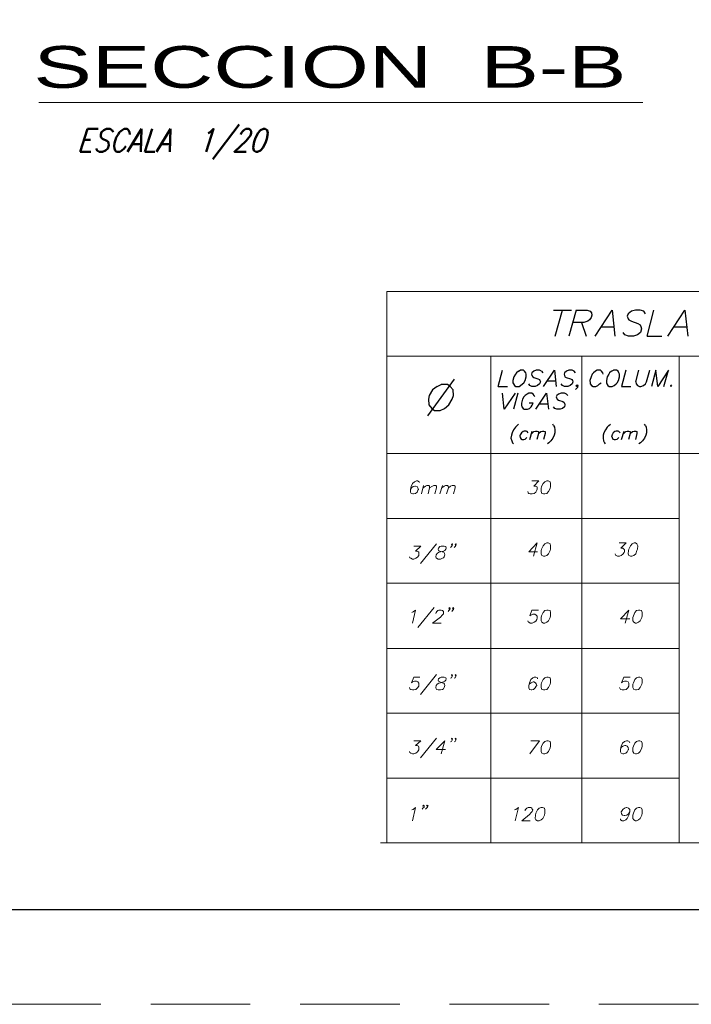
# Model space of a CAD drawing. Header units: metres. Extents: x -11 to 490, y -19 to 215.
# Tile 63 of 73: x 139.11 to 142.65, y 2.41 to 7.6. Entities that reach past the tile are written whole.
import ezdxf
from ezdxf.enums import TextEntityAlignment as Align

# ---------------------------------------------------------------- set-up
doc = ezdxf.new("R2010")
doc.units = ezdxf.units.M
doc.linetypes.add('DASHED', pattern=[19.05, 12.7, -6.35])
doc.linetypes.add('HIDDEN', pattern=[0.375, 0.25, -0.125])
for name, color, linetype, lineweight in [('ARMADURA', 4, 'Continuous', 25), ('LAYER2', 1, 'Continuous', 20), ('Layer4', 4, 'Continuous', 25)]:
    doc.layers.add(name, color=color, linetype=linetype, lineweight=lineweight)
for name, color, linetype in [('AUTOVUE_5', 5, 'Continuous'), ('Cimentación Corte', 2, 'Continuous'), ('DIAGRAMA', 2, 'Continuous'), ('TEXTOS-CHICOS', 3, 'Continuous')]:
    doc.layers.add(name, color=color, linetype=linetype)
doc.layers.add('no se imprime', color=8, linetype='DASHED', plot=False)
doc.styles.add('ARRIAL', font='arial.ttf', dxfattribs={"width": 1.5, "height": 0.08})
doc.styles.add('STYLE5', font='romans.shx', dxfattribs={"width": 0.8})

# ---------------------------------------------------------------- blocks, each defined once
blk = doc.blocks.new('NG')
at = {"layer": 'AUTOVUE_5'}
for p, q in [((951.9608, 977.0241), (952.0973, 977.0241)), ((951.9732, 976.8256), (952.029, 977.0241)), ((952.1345, 977.0241), (952.0787, 976.8256)), ((952.1345, 977.0241), (952.2182, 977.0241)), ((952.2182, 977.0241), (952.243, 977.0179)), ((952.2492, 976.9682), (952.2368, 976.9496)), ((952.243, 977.0179), (952.2523, 977.0055)), ((952.2554, 976.9869), (952.2492, 976.9682)), ((952.2523, 977.0055), (952.2554, 976.9869)), ((952.2802, 976.8256), (952.4105, 977.0241)), ((952.4105, 977.0241), (952.4322, 976.8256)), ((952.5346, 976.9962), (952.5284, 976.9775)), ((952.5284, 976.9775), (952.5346, 976.9589)), ((952.5594, 977.0179), (952.5346, 976.9962)), ((952.5346, 976.9589), (952.5408, 976.9496)), ((952.5904, 977.0241), (952.5594, 977.0179)), ((952.6276, 977.0241), (952.5904, 977.0241)), ((952.6555, 977.0179), (952.6276, 977.0241)), ((952.6679, 976.9962), (952.6555, 977.0179)), ((952.6803, 976.8256), (952.7331, 977.0241)), ((952.8416, 976.8256), (952.9719, 977.0241)), ((952.9719, 977.0241), (952.9936, 976.8256)), ((952.1934, 976.931), (952.1097, 976.931)), ((952.1748, 976.931), (952.212, 976.8256)), ((952.2244, 976.9403), (952.1934, 976.931)), ((952.2368, 976.9496), (952.2244, 976.9403)), ((952.4198, 976.8938), (952.3268, 976.8938)), ((952.5408, 976.9496), (952.5594, 976.9403)), ((952.5594, 976.9403), (952.609, 976.9217)), ((952.609, 976.9217), (952.6276, 976.9124)), ((952.6276, 976.9124), (952.6338, 976.9)), ((952.6369, 976.8814), (952.6307, 976.8535)), ((952.6338, 976.9), (952.6369, 976.8814)), ((952.9843, 976.8938), (952.8881, 976.8938)), ((952.4973, 976.8535), (952.4973, 976.8535)), ((952.5098, 976.8349), (952.4973, 976.8535)), ((952.5377, 976.8256), (952.5098, 976.8349)), ((952.5749, 976.8256), (952.5377, 976.8256)), ((952.6059, 976.8349), (952.5749, 976.8256)), ((952.6307, 976.8535), (952.6059, 976.8349)), ((952.6803, 976.8256), (952.7951, 976.8256)), ((951.5328, 976.4379), (951.5669, 976.562)), ((951.6538, 976.5123), (951.6476, 976.4844)), ((951.6662, 976.5309), (951.6538, 976.5123)), ((951.6755, 976.5434), (951.6662, 976.5309)), ((951.691, 976.5558), (951.6755, 976.5434)), ((951.691, 976.5558), (951.7034, 976.562)), ((951.7282, 976.562), (951.7034, 976.562)), ((951.7375, 976.5558), (951.7282, 976.562)), ((951.7468, 976.5434), (951.7375, 976.5558)), ((951.7406, 976.4844), (951.7499, 976.5123)), ((951.7499, 976.5309), (951.7468, 976.5434)), ((951.7499, 976.5123), (951.7499, 976.5309)), ((951.7933, 976.5434), (951.7902, 976.5309)), ((951.7902, 976.5309), (951.7933, 976.5216)), ((951.8088, 976.5558), (951.7933, 976.5434)), ((951.7933, 976.5216), (951.7995, 976.5123)), ((951.7995, 976.5123), (951.8088, 976.5061)), ((951.8274, 976.562), (951.8088, 976.5558)), ((951.8088, 976.5061), (951.8399, 976.4968)), ((951.8523, 976.562), (951.8274, 976.562)), ((951.8399, 976.4968), (951.8523, 976.4906)), ((951.8678, 976.5558), (951.8523, 976.562)), ((951.8678, 976.5558), (951.8771, 976.5434)), ((951.8833, 976.4379), (951.967, 976.562)), ((951.967, 976.562), (951.9794, 976.4379)), ((952.0445, 976.5434), (952.0414, 976.5309)), ((952.0414, 976.5309), (952.0445, 976.5216)), ((952.0601, 976.5558), (952.0445, 976.5434)), ((952.0445, 976.5216), (952.0476, 976.5123)), ((952.0476, 976.5123), (952.0569, 976.5061)), ((952.0569, 976.5061), (952.0911, 976.4968)), ((952.0787, 976.562), (952.0601, 976.5558)), ((952.1035, 976.562), (952.0787, 976.562)), ((952.0911, 976.4968), (952.1004, 976.4906)), ((952.119, 976.5558), (952.1035, 976.562)), ((952.1283, 976.5434), (952.119, 976.5558)), ((952.2492, 976.5123), (952.2399, 976.4844)), ((952.2585, 976.5309), (952.2492, 976.5123)), ((952.2678, 976.5434), (952.2585, 976.5309)), ((952.2834, 976.5558), (952.2678, 976.5434)), ((952.2958, 976.562), (952.2834, 976.5558)), ((952.3206, 976.562), (952.2958, 976.562)), ((952.3299, 976.5558), (952.3206, 976.562)), ((952.3392, 976.5434), (952.3299, 976.5558)), ((952.3423, 976.5309), (952.3392, 976.5434)), ((952.3733, 976.5123), (952.3671, 976.4844)), ((952.3857, 976.5309), (952.3733, 976.5123)), ((952.3919, 976.5434), (952.3857, 976.5309)), ((952.4074, 976.5558), (952.3919, 976.5434)), ((952.4074, 976.5558), (952.4229, 976.562)), ((952.4446, 976.562), (952.4229, 976.562)), ((952.457, 976.5558), (952.4446, 976.562)), ((952.4632, 976.5434), (952.457, 976.5558)), ((952.4601, 976.4844), (952.4694, 976.5123)), ((952.4694, 976.5309), (952.4632, 976.5434)), ((952.4694, 976.5123), (952.4694, 976.5309)), ((952.516, 976.562), (952.4849, 976.4379)), ((952.5935, 976.472), (952.6183, 976.562)), ((952.6772, 976.472), (952.702, 976.562)), ((952.702, 976.562), (952.702, 976.562)), ((952.7486, 976.562), (952.7144, 976.4379)), ((952.7641, 976.4379), (952.7486, 976.562)), ((952.8447, 976.562), (952.7641, 976.4379)), ((952.8106, 976.4379), (952.8447, 976.562)), ((951.1948, 976.4937), (950.9901, 976.2115)), ((951.0645, 976.4379), (951.0273, 976.41)), ((951.0645, 976.4379), (951.0955, 976.4534)), ((951.142, 976.4534), (951.0955, 976.4534)), ((951.1637, 976.4379), (951.142, 976.4534)), ((951.1855, 976.41), (951.1637, 976.4379)), ((951.5328, 976.4379), (951.6041, 976.4379)), ((951.6476, 976.4844), (951.6476, 976.4658)), ((951.6476, 976.4658), (951.6507, 976.4565)), ((951.6507, 976.4565), (951.66, 976.4441)), ((951.66, 976.4441), (951.6693, 976.4379)), ((951.6693, 976.4379), (951.6941, 976.4379)), ((951.6941, 976.4379), (951.7065, 976.4441)), ((951.7065, 976.4441), (951.722, 976.4565)), ((951.722, 976.4565), (951.7313, 976.4658)), ((951.7313, 976.4658), (951.7406, 976.4844)), ((951.7685, 976.4565), (951.7685, 976.4565)), ((951.7778, 976.4441), (951.7685, 976.4565)), ((951.7933, 976.4379), (951.7778, 976.4441)), ((951.8181, 976.4379), (951.7933, 976.4379)), ((951.8368, 976.4441), (951.8181, 976.4379)), ((951.8523, 976.4565), (951.8368, 976.4441)), ((951.8523, 976.4906), (951.8554, 976.4844)), ((951.8585, 976.472), (951.8523, 976.4565)), ((951.8554, 976.4844), (951.8585, 976.472)), ((951.9732, 976.4782), (951.9143, 976.4782)), ((952.0197, 976.4565), (952.0197, 976.4565)), ((952.029, 976.4441), (952.0197, 976.4565)), ((952.0445, 976.4379), (952.029, 976.4441)), ((952.0694, 976.4379), (952.0445, 976.4379)), ((952.088, 976.4441), (952.0694, 976.4379)), ((952.1035, 976.4565), (952.088, 976.4441)), ((952.1004, 976.4906), (952.1066, 976.4844)), ((952.1097, 976.472), (952.1035, 976.4565)), ((952.1066, 976.4844), (952.1097, 976.472)), ((952.1345, 976.4441), (952.1438, 976.4503)), ((952.1407, 976.4379), (952.1345, 976.4441)), ((952.1345, 976.4441), (952.1407, 976.4379)), ((952.1469, 976.4441), (952.1345, 976.4441)), ((952.1438, 976.4286), (952.1345, 976.4193)), ((952.1407, 976.4379), (952.1469, 976.4441)), ((952.1438, 976.4503), (952.1469, 976.4441)), ((952.1469, 976.4441), (952.1438, 976.4286)), ((952.2399, 976.4844), (952.243, 976.4658)), ((952.243, 976.4658), (952.243, 976.4565)), ((952.243, 976.4565), (952.2523, 976.4441)), ((952.2523, 976.4441), (952.2647, 976.4379)), ((952.2647, 976.4379), (952.2865, 976.4379)), ((952.2865, 976.4379), (952.302, 976.4441)), ((952.302, 976.4441), (952.3144, 976.4565)), ((952.3144, 976.4565), (952.3268, 976.4658)), ((952.3671, 976.4844), (952.3671, 976.4658)), ((952.3671, 976.4658), (952.3702, 976.4565)), ((952.3702, 976.4565), (952.3795, 976.4441)), ((952.3795, 976.4441), (952.3888, 976.4379)), ((952.3888, 976.4379), (952.4105, 976.4379)), ((952.4105, 976.4379), (952.426, 976.4441)), ((952.426, 976.4441), (952.4415, 976.4565)), ((952.4415, 976.4565), (952.4508, 976.4658)), ((952.4508, 976.4658), (952.4601, 976.4844)), ((952.4849, 976.4379), (952.5563, 976.4379)), ((952.5935, 976.472), (952.5966, 976.4565)), ((952.5966, 976.4565), (952.6059, 976.4441)), ((952.6059, 976.4441), (952.6214, 976.4379)), ((952.6214, 976.4379), (952.6338, 976.4379)), ((952.6338, 976.4379), (952.6524, 976.4441)), ((952.6524, 976.4441), (952.6679, 976.4565)), ((952.6679, 976.4565), (952.6772, 976.472)), ((952.8106, 976.4379), (952.8106, 976.4379)), ((952.8602, 976.4441), (952.8695, 976.4503)), ((952.8602, 976.4441), (952.8633, 976.4379)), ((952.8633, 976.4379), (952.8726, 976.4441)), ((951.0025, 976.3666), (950.9963, 976.3387)), ((951.0273, 976.41), (951.0025, 976.3666)), ((951.1793, 976.3387), (951.1886, 976.3666)), ((951.1886, 976.3666), (951.1855, 976.41)), ((951.5793, 976.2611), (951.5669, 976.3852)), ((951.6631, 976.3852), (951.5793, 976.2611)), ((951.6848, 976.3852), (951.6507, 976.2611)), ((951.6631, 976.3852), (951.6631, 976.3852)), ((951.7313, 976.3573), (951.722, 976.3387)), ((951.7406, 976.3666), (951.7313, 976.3573)), ((951.7561, 976.379), (951.7406, 976.3666)), ((951.7685, 976.3852), (951.7561, 976.379)), ((951.7933, 976.3852), (951.7685, 976.3852)), ((951.8026, 976.379), (951.7933, 976.3852)), ((951.8119, 976.3666), (951.8026, 976.379)), ((951.815, 976.3573), (951.8119, 976.3666)), ((951.8243, 976.2611), (951.905, 976.3852)), ((951.905, 976.3852), (951.9205, 976.2611)), ((951.9856, 976.3666), (951.9794, 976.3573)), ((951.9794, 976.3573), (951.9856, 976.3449)), ((951.998, 976.379), (951.9856, 976.3666)), ((951.9856, 976.3449), (951.9887, 976.3387)), ((952.0197, 976.3852), (951.998, 976.379)), ((952.0445, 976.3852), (952.0197, 976.3852)), ((952.0601, 976.379), (952.0445, 976.3852)), ((952.0694, 976.3666), (952.0601, 976.379)), ((952.1345, 976.4193), (952.1283, 976.4131)), ((950.9963, 976.3387), (950.9994, 976.2952)), ((950.9994, 976.2952), (951.0211, 976.2673)), ((951.1203, 976.2673), (951.1544, 976.2952)), ((951.1544, 976.2952), (951.1793, 976.3387)), ((951.722, 976.3387), (951.7127, 976.3076)), ((951.7127, 976.3076), (951.7127, 976.2921)), ((951.7127, 976.2921), (951.7158, 976.2797)), ((951.7158, 976.2797), (951.7251, 976.2673)), ((951.8026, 976.3076), (951.7716, 976.3076)), ((951.7747, 976.2673), (951.7871, 976.2797)), ((951.7871, 976.2797), (951.7964, 976.2921)), ((951.7964, 976.2921), (951.8026, 976.3076)), ((951.9143, 976.3014), (951.8523, 976.3014)), ((951.9608, 976.2797), (951.9608, 976.2797)), ((951.9701, 976.2673), (951.9608, 976.2797)), ((951.9887, 976.3387), (951.998, 976.3325)), ((951.998, 976.3325), (952.0321, 976.3201)), ((952.0445, 976.2797), (952.029, 976.2673)), ((952.0321, 976.3201), (952.0414, 976.3138)), ((952.0414, 976.3138), (952.0445, 976.3076)), ((952.0445, 976.3076), (952.0476, 976.2952)), ((952.0476, 976.2952), (952.0445, 976.2797)), ((951.0211, 976.2673), (951.0428, 976.2518)), ((951.0428, 976.2518), (951.0862, 976.2518)), ((951.0862, 976.2518), (951.1203, 976.2673)), ((951.7251, 976.2673), (951.7344, 976.2611)), ((951.7344, 976.2611), (951.7592, 976.2611)), ((951.7592, 976.2611), (951.7747, 976.2673)), ((951.9856, 976.2611), (951.9701, 976.2673)), ((952.0104, 976.2611), (951.9856, 976.2611)), ((952.029, 976.2673), (952.0104, 976.2611))]:
    blk.add_line(p, q, dxfattribs=at)
at = {"layer": 'LAYER2', "color": 2, "linetype": 'Continuous'}
for p, q in [((950.6768, 977.1698), (958.9265, 977.1698)), ((950.6768, 977.1698), (950.6768, 972.9209)), ((956.9292, 976.6705), (950.6768, 976.6705)), ((951.477, 972.9209), (951.477, 976.6705)), ((952.1779, 976.6705), (952.1779, 972.9209)), ((952.9284, 976.6705), (952.9284, 972.9209)), ((950.6768, 975.92), (956.9292, 975.92)), ((950.8629, 975.6657), (950.8567, 975.6439)), ((950.8722, 975.6905), (950.8629, 975.6657)), ((950.8784, 975.6657), (950.866, 975.6564)), ((950.8877, 975.7029), (950.8722, 975.6905)), ((950.8908, 975.6688), (950.8784, 975.6657)), ((950.9032, 975.7091), (950.8877, 975.7029)), ((950.897, 975.6688), (950.8908, 975.6688)), ((950.9094, 975.6657), (950.897, 975.6688)), ((950.9125, 975.7091), (950.9032, 975.7091)), ((950.9156, 975.6564), (950.9094, 975.6657)), ((950.9249, 975.7029), (950.9125, 975.7091)), ((950.928, 975.6967), (950.9249, 975.7029)), ((950.9435, 975.6098), (950.9591, 975.675)), ((950.9746, 975.6688), (950.956, 975.6564)), ((950.9746, 975.6688), (950.9839, 975.675)), ((950.9839, 975.675), (950.9994, 975.675)), ((950.9994, 975.675), (951.0056, 975.6688)), ((951.0056, 975.6564), (951.0273, 975.6688)), ((951.0056, 975.6688), (951.0056, 975.6564)), ((951.0273, 975.6688), (951.0366, 975.675)), ((951.0366, 975.675), (951.0521, 975.675)), ((951.0521, 975.675), (951.0583, 975.6688)), ((951.0583, 975.6688), (951.0583, 975.6564)), ((951.0831, 975.6098), (951.1048, 975.675)), ((951.1172, 975.6688), (951.0986, 975.6564)), ((951.1172, 975.6688), (951.1265, 975.675)), ((951.1265, 975.675), (951.142, 975.675)), ((951.142, 975.675), (951.1482, 975.6688)), ((951.1482, 975.6688), (951.1513, 975.6564)), ((951.1513, 975.6564), (951.1668, 975.6688)), ((951.1668, 975.6688), (951.1793, 975.675)), ((951.1793, 975.675), (951.1948, 975.675)), ((951.1948, 975.675), (951.201, 975.6688)), ((951.201, 975.6688), (951.201, 975.6564)), ((951.8461, 975.7091), (951.7933, 975.7091)), ((951.8461, 975.7091), (951.8088, 975.6688)), ((951.8088, 975.6688), (951.8212, 975.6688)), ((951.8212, 975.6688), (951.8305, 975.6657)), ((951.8305, 975.6657), (951.8336, 975.6626)), ((951.8336, 975.6626), (951.8336, 975.6471)), ((951.8678, 975.6657), (951.8647, 975.6502)), ((951.8802, 975.6905), (951.8678, 975.6657)), ((951.8926, 975.7029), (951.8802, 975.6905)), ((951.8926, 975.7029), (951.9081, 975.7091)), ((951.9081, 975.7091), (951.9081, 975.7091)), ((951.9174, 975.7091), (951.9081, 975.7091)), ((951.9329, 975.7029), (951.9174, 975.7091)), ((951.936, 975.6905), (951.9329, 975.7029)), ((951.9329, 975.6502), (951.936, 975.6657)), ((951.936, 975.6657), (951.936, 975.6905)), ((950.866, 975.6564), (950.8567, 975.6439)), ((950.8567, 975.6439), (950.8567, 975.6439)), ((950.8567, 975.6439), (950.8567, 975.6222)), ((950.8567, 975.6222), (950.8629, 975.6129)), ((950.8629, 975.6129), (950.8753, 975.6098)), ((950.8753, 975.6098), (950.8815, 975.6098)), ((950.8815, 975.6098), (950.897, 975.6129)), ((950.897, 975.6129), (950.9094, 975.6222)), ((950.9094, 975.6222), (950.9156, 975.6377)), ((950.9187, 975.6439), (950.9156, 975.6564)), ((950.9156, 975.6377), (950.9187, 975.6439)), ((951.0056, 975.6564), (950.9932, 975.6098)), ((951.0583, 975.6564), (951.0459, 975.6098)), ((951.1513, 975.6564), (951.1358, 975.6098)), ((951.201, 975.6564), (951.1886, 975.6098)), ((951.7654, 975.6191), (951.7623, 975.6284)), ((951.7685, 975.6129), (951.7654, 975.6191)), ((951.7809, 975.6098), (951.7685, 975.6129)), ((951.7964, 975.6098), (951.7809, 975.6098)), ((951.8119, 975.6129), (951.7964, 975.6098)), ((951.8243, 975.6222), (951.8119, 975.6129)), ((951.8305, 975.6377), (951.8243, 975.6222)), ((951.8336, 975.6471), (951.8305, 975.6377)), ((951.8647, 975.6502), (951.8647, 975.6284)), ((951.8647, 975.6284), (951.8709, 975.6129)), ((951.8709, 975.6129), (951.8833, 975.6098)), ((951.8833, 975.6098), (951.8926, 975.6098)), ((951.8926, 975.6098), (951.9081, 975.6129)), ((951.9081, 975.6129), (951.9205, 975.6284)), ((951.9205, 975.6284), (951.9329, 975.6502)), ((950.6768, 975.4206), (952.9284, 975.4206)), ((950.9373, 975.2067), (950.8846, 975.2067)), ((950.9373, 975.2067), (950.897, 975.1694)), ((950.9342, 975.0733), (951.0583, 975.2253)), ((951.0831, 975.2036), (951.0955, 975.2067)), ((951.1172, 975.2067), (951.0955, 975.2067)), ((951.1296, 975.2036), (951.1172, 975.2067)), ((951.1731, 975.2222), (951.1793, 975.2253)), ((951.1762, 975.216), (951.1731, 975.2222)), ((951.1731, 975.2222), (951.1762, 975.216)), ((951.1824, 975.2222), (951.1731, 975.2222)), ((951.1793, 975.2129), (951.1731, 975.2036)), ((951.1762, 975.216), (951.1824, 975.2222)), ((951.1793, 975.2253), (951.1824, 975.2222)), ((951.1824, 975.2222), (951.1793, 975.2129)), ((951.201, 975.2222), (951.2072, 975.2253)), ((951.2041, 975.216), (951.201, 975.2222)), ((951.201, 975.2222), (951.2041, 975.216)), ((951.2103, 975.2222), (951.201, 975.2222)), ((951.2072, 975.2129), (951.201, 975.2036)), ((951.2041, 975.216), (951.2103, 975.2222)), ((951.2072, 975.2253), (951.2103, 975.2222)), ((951.2103, 975.2222), (951.2072, 975.2129)), ((951.8336, 975.2315), (951.7685, 975.1632)), ((951.8057, 975.1291), (951.8336, 975.2315)), ((951.8802, 975.2098), (951.8678, 975.1849)), ((951.8926, 975.2253), (951.8802, 975.2098)), ((951.8926, 975.2253), (951.9081, 975.2315)), ((951.9081, 975.2315), (951.9081, 975.2315)), ((951.9174, 975.2315), (951.9081, 975.2315)), ((951.9329, 975.2253), (951.9174, 975.2315)), ((951.936, 975.2098), (951.9329, 975.2253)), ((951.936, 975.1849), (951.936, 975.2098)), ((952.4663, 975.2315), (952.5191, 975.2315)), ((952.5191, 975.2315), (952.4787, 975.1911)), ((952.5532, 975.2098), (952.5408, 975.1849)), ((952.5656, 975.2253), (952.5532, 975.2098)), ((952.5656, 975.2253), (952.5811, 975.2315)), ((952.5811, 975.2315), (952.5811, 975.2315)), ((952.5904, 975.2315), (952.5811, 975.2315)), ((952.6028, 975.2253), (952.5904, 975.2315)), ((952.609, 975.2098), (952.6028, 975.2253)), ((952.6059, 975.1849), (952.609, 975.2098)), ((950.897, 975.1694), (950.9094, 975.1694)), ((950.9094, 975.1694), (950.9187, 975.1632)), ((950.9218, 975.1353), (950.9125, 975.1229)), ((950.9187, 975.1632), (950.9218, 975.1601)), ((950.9218, 975.1601), (950.9218, 975.1446)), ((950.9218, 975.1446), (950.9218, 975.1353)), ((951.0521, 975.126), (951.0552, 975.1415)), ((951.0552, 975.1415), (951.0645, 975.1508)), ((951.0645, 975.1508), (951.0769, 975.1601)), ((951.0738, 975.1911), (951.0707, 975.1849)), ((951.0707, 975.1849), (951.0738, 975.1725)), ((951.0831, 975.2036), (951.0738, 975.1911)), ((951.0738, 975.1725), (951.0831, 975.1694)), ((951.0769, 975.1601), (951.0893, 975.1632)), ((951.0831, 975.1694), (951.1017, 975.1632)), ((951.0893, 975.1632), (951.111, 975.1694)), ((951.1017, 975.1632), (951.1141, 975.1601)), ((951.111, 975.1694), (951.1234, 975.1725)), ((951.1141, 975.1601), (951.1203, 975.1508)), ((951.1234, 975.1415), (951.1172, 975.126)), ((951.1203, 975.1508), (951.1234, 975.1415)), ((951.1234, 975.1725), (951.1296, 975.1849)), ((951.1327, 975.1911), (951.1296, 975.2036)), ((951.1296, 975.1849), (951.1327, 975.1911)), ((951.1731, 975.2036), (951.1668, 975.1973)), ((951.201, 975.2036), (951.1948, 975.1973)), ((951.7685, 975.1632), (951.8368, 975.1632)), ((951.8678, 975.1849), (951.8647, 975.1725)), ((951.8647, 975.1725), (951.8647, 975.1477)), ((951.8647, 975.1477), (951.8709, 975.1353)), ((951.8709, 975.1353), (951.8833, 975.1291)), ((951.8926, 975.1291), (951.9081, 975.1353)), ((951.9081, 975.1353), (951.9205, 975.1477)), ((951.9205, 975.1477), (951.9329, 975.1725)), ((951.9329, 975.1725), (951.936, 975.1849)), ((952.4384, 975.1384), (952.4353, 975.1477)), ((952.4415, 975.1353), (952.4384, 975.1384)), ((952.4539, 975.1291), (952.4415, 975.1353)), ((952.4818, 975.1353), (952.4694, 975.1291)), ((952.4787, 975.1911), (952.4942, 975.1911)), ((952.4942, 975.1446), (952.4818, 975.1353)), ((952.4942, 975.1911), (952.5004, 975.1849)), ((952.5035, 975.157), (952.4942, 975.1446)), ((952.5004, 975.1849), (952.5067, 975.1818)), ((952.5067, 975.1663), (952.5035, 975.157)), ((952.5067, 975.1818), (952.5067, 975.1663)), ((952.5377, 975.1725), (952.5346, 975.1477)), ((952.5346, 975.1477), (952.5408, 975.1353)), ((952.5408, 975.1849), (952.5377, 975.1725)), ((952.5408, 975.1353), (952.5532, 975.1291)), ((952.5625, 975.1291), (952.578, 975.1353)), ((952.578, 975.1353), (952.5935, 975.1477)), ((952.5935, 975.1477), (952.6028, 975.1725)), ((952.6028, 975.1725), (952.6059, 975.1849)), ((950.8536, 975.1167), (950.8505, 975.126)), ((950.8598, 975.1136), (950.8536, 975.1167)), ((950.8722, 975.1074), (950.8598, 975.1136)), ((950.8846, 975.1074), (950.8722, 975.1074)), ((950.9001, 975.1136), (950.8846, 975.1074)), ((950.9125, 975.1229), (950.9001, 975.1136)), ((951.0552, 975.1167), (951.0521, 975.126)), ((951.0583, 975.1136), (951.0552, 975.1167)), ((951.0707, 975.1074), (951.0583, 975.1136)), ((951.0893, 975.1074), (951.0707, 975.1074)), ((951.1048, 975.1136), (951.0893, 975.1074)), ((951.111, 975.1167), (951.1048, 975.1136)), ((951.1172, 975.126), (951.111, 975.1167)), ((951.8833, 975.1291), (951.8926, 975.1291)), ((952.4694, 975.1291), (952.4539, 975.1291)), ((952.5532, 975.1291), (952.5625, 975.1291)), ((952.9284, 974.9213), (950.6768, 974.9213)), ((950.8784, 974.7011), (950.8691, 974.6949)), ((950.897, 974.7135), (950.8722, 974.6143)), ((950.8784, 974.7011), (950.897, 974.7135)), ((950.9156, 974.5802), (951.0397, 974.7352)), ((951.0521, 974.6887), (951.0552, 974.6949)), ((951.0552, 974.6949), (951.0521, 974.6887)), ((951.0552, 974.6949), (951.0614, 974.7042)), ((951.0614, 974.7042), (951.0676, 974.7104)), ((951.0676, 974.7104), (951.0769, 974.7135)), ((951.0769, 974.7135), (951.0955, 974.7135)), ((951.1017, 974.6763), (951.0893, 974.6608)), ((951.0955, 974.7135), (951.1048, 974.7104)), ((951.111, 974.6856), (951.1017, 974.6763)), ((951.1048, 974.7104), (951.111, 974.7042)), ((951.111, 974.7042), (951.111, 974.6949)), ((951.111, 974.6949), (951.111, 974.6856)), ((951.1544, 974.7104), (951.1482, 974.7042)), ((951.1544, 974.729), (951.1606, 974.7352)), ((951.1575, 974.7228), (951.1544, 974.729)), ((951.1544, 974.729), (951.1575, 974.7228)), ((951.1637, 974.729), (951.1544, 974.729)), ((951.1606, 974.7197), (951.1544, 974.7104)), ((951.1575, 974.7228), (951.1637, 974.729)), ((951.1606, 974.7352), (951.1637, 974.729)), ((951.1637, 974.729), (951.1606, 974.7197)), ((951.1824, 974.7104), (951.1762, 974.7042)), ((951.1824, 974.729), (951.1886, 974.7352)), ((951.1855, 974.7228), (951.1824, 974.729)), ((951.1824, 974.729), (951.1855, 974.7228)), ((951.1917, 974.729), (951.1824, 974.729)), ((951.1886, 974.7197), (951.1824, 974.7104)), ((951.1855, 974.7228), (951.1917, 974.729)), ((951.1886, 974.7352), (951.1917, 974.729)), ((951.1917, 974.729), (951.1886, 974.7197)), ((951.7933, 974.7135), (951.7778, 974.6701)), ((951.7778, 974.6701), (951.784, 974.6763)), ((951.784, 974.6763), (951.7995, 974.6825)), ((951.843, 974.7135), (951.7933, 974.7135)), ((951.7995, 974.6825), (951.815, 974.6825)), ((951.815, 974.6825), (951.8274, 974.6763)), ((951.8274, 974.6763), (951.8336, 974.667)), ((951.8802, 974.6949), (951.8678, 974.6701)), ((951.8926, 974.7104), (951.8802, 974.6949)), ((951.8926, 974.7104), (951.9081, 974.7135)), ((951.9081, 974.7135), (951.9081, 974.7135)), ((951.9174, 974.7135), (951.9081, 974.7135)), ((951.9329, 974.7104), (951.9174, 974.7135)), ((951.936, 974.6949), (951.9329, 974.7104)), ((951.936, 974.6701), (951.936, 974.6949)), ((952.4756, 974.6484), (952.5408, 974.7135)), ((952.5129, 974.6143), (952.5408, 974.7135)), ((952.5873, 974.6949), (952.5749, 974.6701)), ((952.5997, 974.7104), (952.5873, 974.6949)), ((952.5997, 974.7104), (952.6152, 974.7135)), ((952.6152, 974.7135), (952.6152, 974.7135)), ((952.6245, 974.7135), (952.6152, 974.7135)), ((952.6369, 974.7104), (952.6245, 974.7135)), ((952.6431, 974.6949), (952.6369, 974.7104)), ((952.6431, 974.6701), (952.6431, 974.6949)), ((951.0893, 974.6608), (951.0273, 974.6143)), ((951.0273, 974.6143), (951.0955, 974.6143)), ((951.7623, 974.6329), (951.7623, 974.6329)), ((951.7654, 974.6236), (951.7623, 974.6329)), ((951.7685, 974.6205), (951.7654, 974.6236)), ((951.7809, 974.6143), (951.7685, 974.6205)), ((951.7964, 974.6143), (951.7809, 974.6143)), ((951.8119, 974.6205), (951.7964, 974.6143)), ((951.8243, 974.6298), (951.8119, 974.6205)), ((951.8305, 974.6422), (951.8243, 974.6298)), ((951.8336, 974.6515), (951.8305, 974.6422)), ((951.8336, 974.667), (951.8336, 974.6515)), ((951.8678, 974.6701), (951.8647, 974.6577)), ((951.8647, 974.6577), (951.8647, 974.6329)), ((951.8647, 974.6329), (951.8709, 974.6205)), ((951.8709, 974.6205), (951.8833, 974.6143)), ((951.8833, 974.6143), (951.8926, 974.6143)), ((951.8926, 974.6143), (951.9081, 974.6205)), ((951.9081, 974.6205), (951.9205, 974.6329)), ((951.9205, 974.6329), (951.9329, 974.6577)), ((951.9329, 974.6577), (951.936, 974.6701)), ((952.547, 974.6484), (952.4756, 974.6484)), ((952.5749, 974.6701), (952.5718, 974.6577)), ((952.5718, 974.6577), (952.5718, 974.6329)), ((952.5718, 974.6329), (952.578, 974.6205)), ((952.578, 974.6205), (952.5904, 974.6143)), ((952.5904, 974.6143), (952.5997, 974.6143)), ((952.5997, 974.6143), (952.6152, 974.6205)), ((952.6152, 974.6205), (952.6276, 974.6329)), ((952.6276, 974.6329), (952.64, 974.6577)), ((952.64, 974.6577), (952.6431, 974.6701)), ((950.6768, 974.4189), (952.9284, 974.4189)), ((950.8846, 974.1987), (950.866, 974.1553)), ((950.866, 974.1553), (950.8722, 974.1615)), ((950.8722, 974.1615), (950.8877, 974.1677)), ((950.9311, 974.1987), (950.8846, 974.1987)), ((950.8877, 974.1677), (950.9032, 974.1677)), ((950.9032, 974.1677), (950.9156, 974.1615)), ((950.9156, 974.1615), (950.9218, 974.1522)), ((950.9218, 974.1522), (950.9218, 974.1367)), ((950.9342, 974.0653), (951.0583, 974.2173)), ((951.0645, 974.1429), (951.0769, 974.1522)), ((951.0738, 974.1863), (951.0707, 974.1739)), ((951.0707, 974.1739), (951.0738, 974.1677)), ((951.0831, 974.1925), (951.0738, 974.1863)), ((951.0738, 974.1677), (951.0831, 974.1615)), ((951.0769, 974.1522), (951.0893, 974.1553)), ((951.0831, 974.1925), (951.0955, 974.1987)), ((951.0831, 974.1615), (951.1017, 974.1553)), ((951.0893, 974.1553), (951.111, 974.1615)), ((951.1172, 974.1987), (951.0955, 974.1987)), ((951.1017, 974.1553), (951.1141, 974.1522)), ((951.111, 974.1615), (951.1234, 974.1677)), ((951.1141, 974.1522), (951.1203, 974.1429)), ((951.1296, 974.1925), (951.1172, 974.1987)), ((951.1234, 974.1677), (951.1296, 974.1739)), ((951.1327, 974.1863), (951.1296, 974.1925)), ((951.1296, 974.1739), (951.1327, 974.1863)), ((951.1731, 974.1925), (951.1668, 974.1894)), ((951.1731, 974.2142), (951.1793, 974.2173)), ((951.1762, 974.208), (951.1731, 974.2142)), ((951.1731, 974.2142), (951.1762, 974.208)), ((951.1824, 974.2142), (951.1731, 974.2142)), ((951.1793, 974.2049), (951.1731, 974.1925)), ((951.1762, 974.208), (951.1824, 974.2142)), ((951.1793, 974.2173), (951.1824, 974.2142)), ((951.1824, 974.2142), (951.1793, 974.2049)), ((951.201, 974.1925), (951.1948, 974.1894)), ((951.201, 974.2142), (951.2072, 974.2173)), ((951.2041, 974.208), (951.201, 974.2142)), ((951.201, 974.2142), (951.2041, 974.208)), ((951.2103, 974.2142), (951.201, 974.2142)), ((951.2072, 974.2049), (951.201, 974.1925)), ((951.2041, 974.208), (951.2103, 974.2142)), ((951.2072, 974.2173), (951.2103, 974.2142)), ((951.2103, 974.2142), (951.2072, 974.2049)), ((951.7747, 974.1553), (951.7685, 974.1336)), ((951.7747, 974.146), (951.7685, 974.1336)), ((951.784, 974.1801), (951.7747, 974.1553)), ((951.7871, 974.1553), (951.7747, 974.146)), ((951.7995, 974.1925), (951.784, 974.1801)), ((951.8026, 974.1615), (951.7871, 974.1553)), ((951.8119, 974.1987), (951.7995, 974.1925)), ((951.8088, 974.1615), (951.8026, 974.1615)), ((951.8212, 974.1553), (951.8088, 974.1615)), ((951.8243, 974.1987), (951.8119, 974.1987)), ((951.8274, 974.146), (951.8212, 974.1553)), ((951.8368, 974.1925), (951.8243, 974.1987)), ((951.8305, 974.1336), (951.8274, 974.146)), ((951.8368, 974.1863), (951.8368, 974.1925)), ((951.8368, 974.1925), (951.8368, 974.1863)), ((951.8678, 974.1553), (951.8647, 974.1429)), ((951.8802, 974.1801), (951.8678, 974.1553)), ((951.8926, 974.1925), (951.8802, 974.1801)), ((951.8926, 974.1925), (951.9081, 974.1987)), ((951.9081, 974.1987), (951.9081, 974.1987)), ((951.9174, 974.1987), (951.9081, 974.1987)), ((951.9329, 974.1925), (951.9174, 974.1987)), ((951.936, 974.1801), (951.9329, 974.1925)), ((951.9329, 974.1429), (951.936, 974.1553)), ((951.936, 974.1553), (951.936, 974.1801)), ((952.5004, 974.1987), (952.4849, 974.1553)), ((952.4849, 974.1553), (952.4911, 974.1615)), ((952.4911, 974.1615), (952.5067, 974.1677)), ((952.5501, 974.1987), (952.5004, 974.1987)), ((952.5067, 974.1677), (952.5222, 974.1677)), ((952.5222, 974.1677), (952.5346, 974.1615)), ((952.5346, 974.1615), (952.5408, 974.1522)), ((952.5408, 974.1522), (952.5408, 974.1367)), ((952.5749, 974.1553), (952.5718, 974.1429)), ((952.5873, 974.1801), (952.5749, 974.1553)), ((952.5997, 974.1925), (952.5873, 974.1801)), ((952.5997, 974.1925), (952.6152, 974.1987)), ((952.6152, 974.1987), (952.6152, 974.1987)), ((952.6245, 974.1987), (952.6152, 974.1987)), ((952.6369, 974.1925), (952.6245, 974.1987)), ((952.6431, 974.1801), (952.6369, 974.1925)), ((952.64, 974.1429), (952.6431, 974.1553)), ((952.6431, 974.1553), (952.6431, 974.1801)), ((950.8505, 974.1181), (950.8505, 974.1181)), ((950.8536, 974.1088), (950.8505, 974.1181)), ((950.8598, 974.1026), (950.8536, 974.1088)), ((950.8722, 974.0995), (950.8598, 974.1026)), ((950.8846, 974.0995), (950.8722, 974.0995)), ((950.9001, 974.1026), (950.8846, 974.0995)), ((950.9125, 974.115), (950.9001, 974.1026)), ((950.9218, 974.1274), (950.9125, 974.115)), ((950.9218, 974.1367), (950.9218, 974.1274)), ((951.0521, 974.1181), (951.0552, 974.1336)), ((951.0552, 974.1088), (951.0521, 974.1181)), ((951.0552, 974.1336), (951.0645, 974.1429)), ((951.0583, 974.1026), (951.0552, 974.1088)), ((951.0707, 974.0995), (951.0583, 974.1026)), ((951.0893, 974.0995), (951.0707, 974.0995)), ((951.1048, 974.1026), (951.0893, 974.0995)), ((951.111, 974.1088), (951.1048, 974.1026)), ((951.1172, 974.1181), (951.111, 974.1088)), ((951.1234, 974.1336), (951.1172, 974.1181)), ((951.1203, 974.1429), (951.1234, 974.1336)), ((951.7685, 974.1336), (951.7685, 974.1336)), ((951.7685, 974.1336), (951.7685, 974.115)), ((951.7685, 974.115), (951.7747, 974.1026)), ((951.7747, 974.1026), (951.7871, 974.0995)), ((951.7871, 974.0995), (951.7933, 974.0995)), ((951.7933, 974.0995), (951.8057, 974.1026)), ((951.8057, 974.1026), (951.8181, 974.115)), ((951.8181, 974.115), (951.8274, 974.1274)), ((951.8274, 974.1274), (951.8305, 974.1336)), ((951.8647, 974.1429), (951.8647, 974.1181)), ((951.8647, 974.1181), (951.8709, 974.1026)), ((951.8709, 974.1026), (951.8833, 974.0995)), ((951.8833, 974.0995), (951.8926, 974.0995)), ((951.8926, 974.0995), (951.9081, 974.1026)), ((951.9081, 974.1026), (951.9205, 974.1181)), ((951.9205, 974.1181), (951.9329, 974.1429)), ((952.4694, 974.1181), (952.4694, 974.1181)), ((952.4725, 974.1088), (952.4694, 974.1181)), ((952.4756, 974.1026), (952.4725, 974.1088)), ((952.488, 974.0995), (952.4756, 974.1026)), ((952.5035, 974.0995), (952.488, 974.0995)), ((952.5191, 974.1026), (952.5035, 974.0995)), ((952.5315, 974.115), (952.5191, 974.1026)), ((952.5408, 974.1274), (952.5315, 974.115)), ((952.5408, 974.1367), (952.5408, 974.1274)), ((952.5718, 974.1429), (952.5718, 974.1181)), ((952.5718, 974.1181), (952.578, 974.1026)), ((952.578, 974.1026), (952.5904, 974.0995)), ((952.5904, 974.0995), (952.5997, 974.0995)), ((952.5997, 974.0995), (952.6152, 974.1026)), ((952.6152, 974.1026), (952.6276, 974.1181)), ((952.6276, 974.1181), (952.64, 974.1429)), ((952.9284, 973.9196), (950.6768, 973.9196)), ((950.9373, 973.7087), (950.8846, 973.7087)), ((950.897, 973.6715), (950.9373, 973.7087)), ((950.9342, 973.5753), (951.0583, 973.7273)), ((951.1234, 973.7087), (951.0552, 973.6405)), ((951.0955, 973.6063), (951.1234, 973.7087)), ((951.1731, 973.7025), (951.1668, 973.6994)), ((951.1731, 973.7242), (951.1793, 973.7273)), ((951.1762, 973.718), (951.1731, 973.7242)), ((951.1731, 973.7242), (951.1762, 973.718)), ((951.1824, 973.7242), (951.1731, 973.7242)), ((951.1793, 973.7118), (951.1731, 973.7025)), ((951.1762, 973.718), (951.1824, 973.7242)), ((951.1793, 973.7273), (951.1824, 973.7242)), ((951.1824, 973.7242), (951.1793, 973.7118)), ((951.201, 973.7025), (951.1948, 973.6994)), ((951.201, 973.7242), (951.2072, 973.7273)), ((951.2041, 973.718), (951.201, 973.7242)), ((951.201, 973.7242), (951.2041, 973.718)), ((951.2103, 973.7242), (951.201, 973.7242)), ((951.2072, 973.7118), (951.201, 973.7025)), ((951.2041, 973.718), (951.2103, 973.7242)), ((951.2072, 973.7273), (951.2103, 973.7242)), ((951.2103, 973.7242), (951.2072, 973.7118)), ((951.8523, 973.7087), (951.7778, 973.6063)), ((951.8523, 973.7087), (951.784, 973.7087)), ((951.8802, 973.6901), (951.8678, 973.6653)), ((951.8926, 973.7025), (951.8802, 973.6901)), ((951.8926, 973.7025), (951.9081, 973.7087)), ((951.9081, 973.7087), (951.9081, 973.7087)), ((951.9174, 973.7087), (951.9081, 973.7087)), ((951.9329, 973.7025), (951.9174, 973.7087)), ((951.936, 973.6901), (951.9329, 973.7025)), ((951.936, 973.6653), (951.936, 973.6901)), ((952.4911, 973.6901), (952.4818, 973.6653)), ((952.5067, 973.7025), (952.4911, 973.6901)), ((952.5222, 973.7087), (952.5067, 973.7025)), ((952.5315, 973.7087), (952.5222, 973.7087)), ((952.5439, 973.7025), (952.5315, 973.7087)), ((952.547, 973.6932), (952.5439, 973.7025)), ((952.5439, 973.7025), (952.547, 973.6932)), ((952.5873, 973.6901), (952.5749, 973.6653)), ((952.5997, 973.7025), (952.5873, 973.6901)), ((952.5997, 973.7025), (952.6152, 973.7087)), ((952.6152, 973.7087), (952.6152, 973.7087)), ((952.6245, 973.7087), (952.6152, 973.7087)), ((952.6369, 973.7025), (952.6245, 973.7087)), ((952.6431, 973.6901), (952.6369, 973.7025)), ((952.6431, 973.6653), (952.6431, 973.6901)), ((950.8536, 973.6187), (950.8505, 973.6249)), ((950.8598, 973.6125), (950.8536, 973.6187)), ((950.9094, 973.6715), (950.897, 973.6715)), ((950.9125, 973.6218), (950.9001, 973.6125)), ((950.9094, 973.6715), (950.9187, 973.6653)), ((950.9218, 973.6373), (950.9125, 973.6218)), ((950.9187, 973.6653), (950.9218, 973.6591)), ((950.9218, 973.6591), (950.9218, 973.6467)), ((950.9218, 973.6467), (950.9218, 973.6373)), ((951.0552, 973.6405), (951.1265, 973.6405)), ((951.8678, 973.6653), (951.8647, 973.6529)), ((951.8647, 973.6529), (951.8647, 973.6249)), ((951.8647, 973.6249), (951.8709, 973.6125)), ((951.9081, 973.6125), (951.9205, 973.6249)), ((951.9205, 973.6249), (951.9329, 973.6529)), ((951.9329, 973.6529), (951.936, 973.6653)), ((952.4818, 973.6653), (952.4756, 973.6405)), ((952.4818, 973.656), (952.4756, 973.6405)), ((952.4756, 973.6405), (952.4756, 973.6405)), ((952.4756, 973.6405), (952.4756, 973.6218)), ((952.4756, 973.6218), (952.4818, 973.6125)), ((952.4942, 973.6653), (952.4818, 973.656)), ((952.5098, 973.6715), (952.4942, 973.6653)), ((952.516, 973.6715), (952.5098, 973.6715)), ((952.5284, 973.6653), (952.516, 973.6715)), ((952.516, 973.6125), (952.5284, 973.6218)), ((952.5346, 973.656), (952.5284, 973.6653)), ((952.5284, 973.6218), (952.5346, 973.6373)), ((952.5377, 973.6405), (952.5346, 973.656)), ((952.5346, 973.6373), (952.5377, 973.6405)), ((952.5749, 973.6653), (952.5718, 973.6529)), ((952.5718, 973.6529), (952.5718, 973.6249)), ((952.5718, 973.6249), (952.578, 973.6125)), ((952.6152, 973.6125), (952.6276, 973.6249)), ((952.6276, 973.6249), (952.64, 973.6529)), ((952.64, 973.6529), (952.6431, 973.6653)), ((950.8722, 973.6063), (950.8598, 973.6125)), ((950.8846, 973.6063), (950.8722, 973.6063)), ((950.9001, 973.6125), (950.8846, 973.6063)), ((951.7778, 973.6063), (951.7778, 973.6063)), ((951.8709, 973.6125), (951.8833, 973.6063)), ((951.8833, 973.6063), (951.8926, 973.6063)), ((951.8926, 973.6063), (951.9081, 973.6125)), ((952.4818, 973.6125), (952.4942, 973.6063)), ((952.4942, 973.6063), (952.5004, 973.6063)), ((952.5004, 973.6063), (952.516, 973.6125)), ((952.578, 973.6125), (952.5904, 973.6063)), ((952.5904, 973.6063), (952.5997, 973.6063)), ((952.5997, 973.6063), (952.6152, 973.6125)), ((950.6768, 973.4203), (952.9284, 973.4203)), ((950.8784, 973.1783), (950.8691, 973.1752)), ((950.897, 973.1938), (950.8722, 973.0915)), ((950.8784, 973.1783), (950.897, 973.1938)), ((950.9529, 973.1876), (950.9467, 973.1814)), ((950.9529, 973.2063), (950.9591, 973.2125)), ((950.956, 973.2032), (950.9529, 973.2063)), ((950.9529, 973.2063), (950.956, 973.2032)), ((950.9622, 973.2063), (950.9529, 973.2063)), ((950.9622, 973.197), (950.9529, 973.1876)), ((950.956, 973.2032), (950.9622, 973.2063)), ((950.9591, 973.2125), (950.9622, 973.2063)), ((950.9622, 973.2063), (950.9622, 973.197)), ((950.9808, 973.1876), (950.9746, 973.1814)), ((950.9808, 973.2063), (950.987, 973.2125)), ((950.987, 973.2032), (950.9808, 973.2063)), ((950.9808, 973.2063), (950.987, 973.2032)), ((950.9932, 973.2063), (950.9808, 973.2063)), ((950.9901, 973.197), (950.9808, 973.1876)), ((950.987, 973.2125), (950.9932, 973.2063)), ((950.987, 973.2032), (950.9932, 973.2063)), ((950.9932, 973.2063), (950.9901, 973.197)), ((951.6693, 973.1783), (951.66, 973.1752)), ((951.691, 973.1938), (951.6631, 973.0915)), ((951.6693, 973.1783), (951.691, 973.1938)), ((951.7406, 973.1752), (951.7468, 973.1814)), ((951.7406, 973.169), (951.7406, 973.1752)), ((951.7468, 973.1814), (951.753, 973.1876)), ((951.753, 973.1876), (951.7654, 973.1938)), ((951.7654, 973.1938), (951.784, 973.1938)), ((951.784, 973.1938), (951.7933, 973.1876)), ((951.7964, 973.1628), (951.7871, 973.1566)), ((951.7933, 973.1876), (951.7964, 973.1814)), ((951.7964, 973.1814), (951.7995, 973.1752)), ((951.7995, 973.1752), (951.7964, 973.1628)), ((951.8368, 973.1752), (951.8243, 973.1504)), ((951.8492, 973.1876), (951.8368, 973.1752)), ((951.8492, 973.1876), (951.8647, 973.1938)), ((951.8647, 973.1938), (951.8647, 973.1938)), ((951.874, 973.1938), (951.8647, 973.1938)), ((951.8895, 973.1876), (951.874, 973.1938)), ((951.8926, 973.1752), (951.8895, 973.1876)), ((951.8926, 973.1504), (951.8926, 973.1752)), ((952.4818, 973.1597), (952.4849, 973.1628)), ((952.4849, 973.1442), (952.4818, 973.1597)), ((952.4849, 973.1628), (952.4942, 973.1783)), ((952.4942, 973.1783), (952.5067, 973.1876)), ((952.5067, 973.1876), (952.5222, 973.1938)), ((952.5222, 973.1938), (952.5253, 973.1938)), ((952.5253, 973.1938), (952.5377, 973.1876)), ((952.5377, 973.1876), (952.547, 973.1783)), ((952.547, 973.1597), (952.5377, 973.1442)), ((952.547, 973.1597), (952.5408, 973.1349)), ((952.547, 973.1783), (952.547, 973.1597)), ((952.5873, 973.1752), (952.5749, 973.1504)), ((952.5997, 973.1876), (952.5873, 973.1752)), ((952.5997, 973.1876), (952.6152, 973.1938)), ((952.6152, 973.1938), (952.6152, 973.1938)), ((952.6245, 973.1938), (952.6152, 973.1938)), ((952.6369, 973.1876), (952.6245, 973.1938)), ((952.6431, 973.1752), (952.6369, 973.1876)), ((952.6431, 973.1504), (952.6431, 973.1752)), ((951.7747, 973.1411), (951.7158, 973.0915)), ((951.7158, 973.0915), (951.7809, 973.0915)), ((951.7871, 973.1566), (951.7747, 973.1411)), ((951.8212, 973.1349), (951.8181, 973.1101)), ((951.8181, 973.1101), (951.8243, 973.0977)), ((951.8243, 973.1504), (951.8212, 973.1349)), ((951.8243, 973.0977), (951.8368, 973.0915)), ((951.8368, 973.0915), (951.8492, 973.0915)), ((951.8492, 973.0915), (951.8647, 973.0977)), ((951.8647, 973.0977), (951.8771, 973.1101)), ((951.8771, 973.1101), (951.8895, 973.1349)), ((951.8895, 973.1349), (951.8926, 973.1504)), ((952.4756, 973.107), (952.4756, 973.107)), ((952.4756, 973.0977), (952.4756, 973.107)), ((952.488, 973.0915), (952.4756, 973.0977)), ((952.4911, 973.1349), (952.4849, 973.1442)), ((952.5004, 973.0915), (952.488, 973.0915)), ((952.5035, 973.1318), (952.4911, 973.1349)), ((952.516, 973.0977), (952.5004, 973.0915)), ((952.5098, 973.1318), (952.5035, 973.1318)), ((952.5253, 973.1349), (952.5098, 973.1318)), ((952.5284, 973.1101), (952.516, 973.0977)), ((952.5377, 973.1442), (952.5253, 973.1349)), ((952.5408, 973.1349), (952.5284, 973.1101)), ((952.5749, 973.1504), (952.5718, 973.1349)), ((952.5718, 973.1349), (952.5718, 973.1101)), ((952.5718, 973.1101), (952.578, 973.0977)), ((952.578, 973.0977), (952.5904, 973.0915)), ((952.5904, 973.0915), (952.5997, 973.0915)), ((952.5997, 973.0915), (952.6152, 973.0977)), ((952.6152, 973.0977), (952.6276, 973.1101)), ((952.6276, 973.1101), (952.64, 973.1349)), ((952.64, 973.1349), (952.6431, 973.1504)), ((958.9265, 972.9209), (950.6272, 972.9209)), ((958.9265, 972.9209), (950.6768, 972.9209))]:
    blk.add_line(p, q, dxfattribs=at)
at = {"layer": 'TEXTOS-CHICOS'}
for p, q in [((951.6662, 976.1247), (951.6507, 976.103)), ((951.6786, 976.1371), (951.6662, 976.1247)), ((951.691, 976.1464), (951.6786, 976.1371)), ((951.9608, 976.1371), (951.9546, 976.1464)), ((951.9608, 976.1371), (951.967, 976.1247)), ((951.967, 976.1247), (951.9701, 976.103)), ((952.3733, 976.1247), (952.3609, 976.103)), ((952.3857, 976.1371), (952.3733, 976.1247)), ((952.3857, 976.1371), (952.3981, 976.1464)), ((952.6679, 976.1371), (952.6617, 976.1464)), ((952.6679, 976.1371), (952.6741, 976.1247)), ((952.6741, 976.1247), (952.6772, 976.103)), ((951.6352, 976.0626), (951.6321, 976.0378)), ((951.6414, 976.0812), (951.6352, 976.0626)), ((951.6507, 976.103), (951.6414, 976.0812)), ((951.7034, 976.0657), (951.7003, 976.0564)), ((951.7003, 976.0564), (951.7034, 976.044)), ((951.7127, 976.0812), (951.7034, 976.0657)), ((951.7034, 976.044), (951.7096, 976.0316)), ((951.7251, 976.0905), (951.7127, 976.0812)), ((951.7344, 976.0937), (951.7251, 976.0905)), ((951.7499, 976.0937), (951.7344, 976.0937)), ((951.7406, 976.0316), (951.753, 976.044)), ((951.7561, 976.0905), (951.7499, 976.0937)), ((951.7654, 976.0812), (951.7561, 976.0905)), ((951.7778, 976.0285), (951.7964, 976.0937)), ((951.8088, 976.0905), (951.7933, 976.075)), ((951.8088, 976.0905), (951.8212, 976.0937)), ((951.8212, 976.0937), (951.8336, 976.0937)), ((951.843, 976.075), (951.8305, 976.0285)), ((951.8336, 976.0937), (951.843, 976.0905)), ((951.843, 976.075), (951.8616, 976.0905)), ((951.843, 976.0905), (951.843, 976.075)), ((951.8616, 976.0905), (951.874, 976.0937)), ((951.874, 976.0937), (951.8864, 976.0937)), ((951.8957, 976.075), (951.8833, 976.0285)), ((951.8864, 976.0937), (951.8957, 976.0905)), ((951.8957, 976.0905), (951.8957, 976.075)), ((951.9639, 976.0626), (951.9546, 976.0378)), ((951.9701, 976.0812), (951.9639, 976.0626)), ((951.9701, 976.103), (951.9701, 976.0812)), ((952.3485, 976.0812), (952.3423, 976.0626)), ((952.3423, 976.0626), (952.3423, 976.0378)), ((952.3609, 976.103), (952.3485, 976.0812)), ((952.4105, 976.0657), (952.4074, 976.0564)), ((952.4074, 976.0564), (952.4105, 976.044)), ((952.4198, 976.0812), (952.4105, 976.0657)), ((952.4105, 976.044), (952.4167, 976.0316)), ((952.4322, 976.0905), (952.4198, 976.0812)), ((952.4415, 976.0937), (952.4322, 976.0905)), ((952.457, 976.0937), (952.4415, 976.0937)), ((952.4508, 976.0316), (952.4632, 976.044)), ((952.4632, 976.0905), (952.457, 976.0937)), ((952.4725, 976.0812), (952.4632, 976.0905)), ((952.4849, 976.0285), (952.5035, 976.0937)), ((952.516, 976.0905), (952.5004, 976.075)), ((952.516, 976.0905), (952.5284, 976.0937)), ((952.5284, 976.0937), (952.5408, 976.0937)), ((952.5501, 976.075), (952.5377, 976.0285)), ((952.5408, 976.0937), (952.5501, 976.0905)), ((952.5501, 976.075), (952.5687, 976.0905)), ((952.5501, 976.0905), (952.5501, 976.075)), ((952.5687, 976.0905), (952.5811, 976.0937)), ((952.5811, 976.0937), (952.5935, 976.0937)), ((952.6028, 976.075), (952.5904, 976.0285)), ((952.5935, 976.0937), (952.6028, 976.0905)), ((952.6028, 976.0905), (952.6028, 976.075)), ((952.671, 976.0626), (952.6617, 976.0378)), ((952.6772, 976.0812), (952.671, 976.0626)), ((952.6772, 976.103), (952.6772, 976.0812)), ((951.6321, 976.0378), (951.6383, 976.0192)), ((951.6383, 976.0192), (951.6445, 976.0037)), ((951.6445, 976.0037), (951.6507, 975.9944)), ((951.7096, 976.0316), (951.7158, 976.0285)), ((951.7158, 976.0285), (951.7313, 976.0285)), ((951.7313, 976.0285), (951.7406, 976.0316)), ((951.9236, 976.0037), (951.9143, 975.9944)), ((951.9391, 976.0192), (951.9236, 976.0037)), ((951.9546, 976.0378), (951.9391, 976.0192)), ((952.3423, 976.0378), (952.3454, 976.0192)), ((952.3454, 976.0192), (952.3516, 976.0037)), ((952.3516, 976.0037), (952.3578, 975.9944)), ((952.4167, 976.0316), (952.426, 976.0285)), ((952.426, 976.0285), (952.4384, 976.0285)), ((952.4384, 976.0285), (952.4508, 976.0316)), ((952.6307, 976.0037), (952.6183, 975.9944)), ((952.6462, 976.0192), (952.6307, 976.0037)), ((952.6617, 976.0378), (952.6462, 976.0192))]:
    blk.add_line(p, q, dxfattribs=at)

msp = doc.modelspace()

# ---------------------------------------------------------------- linework, layer by layer
at = {"layer": 'Cimentación Corte', "color": 8, "linetype": 'Continuous', "lineweight": 5}
msp.add_line((139.2092, 7.1643), (142.3923, 7.1643), dxfattribs=at)
at = {"layer": 'DIAGRAMA', "color": 4}
msp.add_lwpolyline([(165.0245, 22.9129), (136.8245, 22.9129), (136.8245, 2.9129), (165.0245, 2.9129)], close=True, dxfattribs=at)
at = {"layer": 'no se imprime', "color": 251, "linetype": 'HIDDEN', "lineweight": 5, "ltscale": 2.1}
msp.add_lwpolyline([(135.8245, 23.4129), (165.5245, 23.4129), (165.5245, 2.4129), (135.8245, 2.4129)], close=True, dxfattribs=at)

# ---------------------------------------------------------------- block references
at = {"layer": 'ARMADURA', "color": 1, "linetype": 'Continuous', "lineweight": 5, "xscale": 0.684, "yscale": 0.684, "zscale": 0.684}
msp.add_blockref('NG', (-509.2182, -662.2148), dxfattribs=at)

# ---------------------------------------------------------------- texts
at = {"color": 2, "style": 'STYLE5', "oblique": 18, "width": 0.85}
msp.add_text('ESCALA  1/20', height=0.12, dxfattribs=at).set_placement((139.9062, 7.0252), align=Align.TOP_CENTER)
at = {"layer": 'Layer4', "color": 4, "style": 'ARRIAL', "width": 1.5}
msp.add_text('SECCION  B-B', height=0.22, dxfattribs=at).set_placement((139.1817, 7.2417))

doc.saveas('drawing.dxf')
